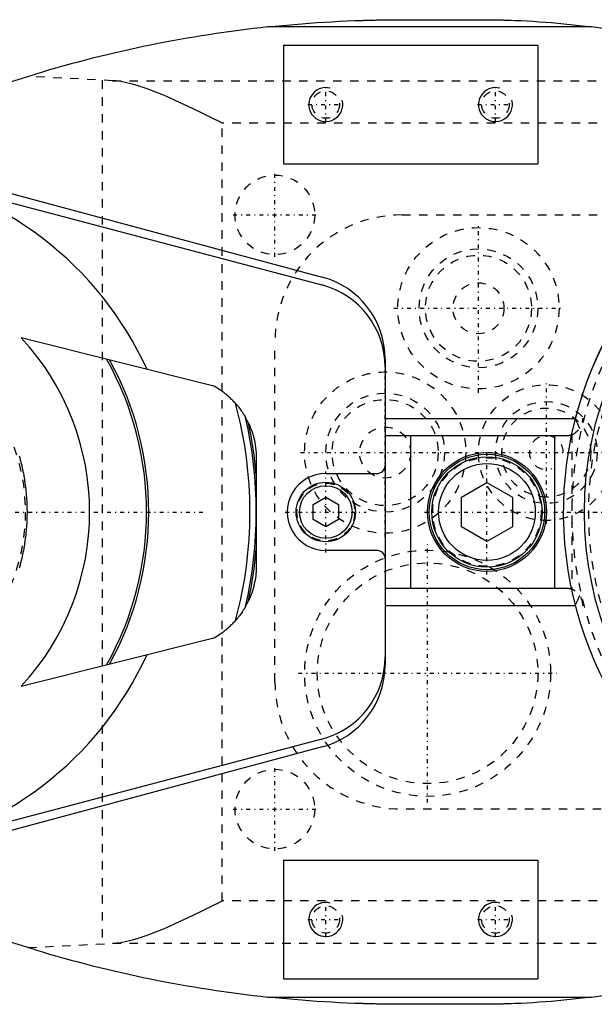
# Model space of a CAD drawing. Extents: x -344 to 171, y -70 to 70.
# Tile 2 of 6: x -278 to -210, y -58 to 58. Entities that reach past the tile are written whole.
import ezdxf

# ---------------------------------------------------------------- set-up
doc = ezdxf.new("R2010")
doc.units = 0
doc.linetypes.add('CENTER', pattern=[1.5, 0.45, -0.5, 0.05, -0.5])
doc.linetypes.add('DASHED', pattern=[2, 1, -1])
for name, color, linetype in [('AM_0', 7, 'CONTINUOUS'), ('AM_10', 7, 'CONTINUOUS'), ('AM_3', 7, 'DASHED'), ('AM_7', 7, 'CENTER')]:
    doc.layers.add(name, color=color, linetype=linetype)

msp = doc.modelspace()

# ---------------------------------------------------------------- linework, layer by layer
at = {"layer": 'AM_0', "color": 7, "linetype": 'CONTINUOUS'}
for p, q in [((-210.69, 57.14), (-248.83, 57.14)), ((-232.83, 58), (-223.73, 58)), ((-247, 55), (-247, 41)), ((-247, 55), (-217, 55)), ((-217, 55), (-217, 41)), ((-312.3, 40.68), (-276.23, 51.58)), ((-247, 41), (-217, 41)), ((-289.22, 40.23), (-242.41, 27.68)), ((-289.65, 39.22), (-242.45, 26.75)), ((-277.92, 20.54), (-255.34, 14.91)), ((-235, 18.02), (-235, -18.02)), ((-235, 11), (-212.6, 11)), ((-235, 9), (-213.7, 9)), ((-232, 9), (-232, -9)), ((-215, -9), (-215, 9)), ((-250.19, 6.34), (-250.19, -6.34)), ((-241.99, 4.54), (-236, 4.53)), ((-226, 1.73), (-223, 3.46)), ((-223, 3.46), (-220, 1.73)), ((-243.5, 0.87), (-242, 1.73)), ((-242, 1.73), (-240.5, 0.87)), ((-226, -1.73), (-226, 1.73)), ((-220, 1.73), (-220, -1.73)), ((-243.5, -0.87), (-243.5, 0.87)), ((-240.5, 0.87), (-240.5, -0.87)), ((-242, -1.73), (-243.5, -0.87)), ((-240.5, -0.87), (-242, -1.73)), ((-223, -3.46), (-226, -1.73)), ((-220, -1.73), (-223, -3.46)), ((-236, -4.53), (-241.99, -4.54)), ((-213.7, -9), (-235, -9)), ((-235, -11), (-212.6, -11)), ((-255.34, -14.91), (-277.92, -20.54)), ((-242.45, -26.75), (-289.65, -39.22)), ((-242.41, -27.68), (-289.22, -40.23)), ((-276.23, -51.58), (-312.3, -40.68)), ((-247, -41), (-247, -55)), ((-247, -41), (-217, -41)), ((-217, -41), (-217, -55)), ((-247, -55), (-217, -55)), ((-248.83, -57.14), (-210.69, -57.14)), ((-223.73, -58), (-232.83, -58))]:
    msp.add_line(p, q, dxfattribs=at)
for points in [[(-248.83, 57.14, 0), (-246.17, 57.41, 0), (-243.06, 57.65, 0), (-242.17, 57.71, 0), (-241.28, 57.76, 0), (-240.84, 57.79, 0), (-240.39, 57.81, 0), (-239.51, 57.85, 0), (-238.62, 57.89, 0), (-238.1, 57.91, 0), (-237.95, 57.91, 0), (-237.8, 57.92, 0), (-237.73, 57.92, 0), (-237.65, 57.92, 0), (-237.5, 57.93, 0), (-237.36, 57.93, 0), (-237.21, 57.94, 0), (-237.06, 57.94, 0), (-236.91, 57.94, 0), (-236.84, 57.95, 0), (-236.76, 57.95, 0), (-236.61, 57.95, 0), (-236.47, 57.96, 0), (-236.32, 57.96, 0), (-236.17, 57.96, 0), (-236.02, 57.97, 0), (-235.95, 57.97, 0), (-235.87, 57.97, 0), (-235.72, 57.97, 0), (-235.58, 57.97, 0), (-235.5, 57.98, 0), (-235.43, 57.98, 0), (-235.28, 57.98, 0), (-235.13, 57.98, 0), (-235.06, 57.98, 0), (-234.98, 57.98, 0), (-234.83, 57.99, 0), (-234.68, 57.99, 0), (-234.54, 57.99, 0), (-234.39, 57.99, 0), (-234.24, 57.99, 0), (-234.17, 57.99, 0), (-234.09, 57.99, 0), (-233.94, 58, 0), (-233.79, 58, 0), (-233.65, 58, 0), (-233.5, 58, 0), (-233.35, 58, 0), (-233.28, 58, 0), (-233.2, 58, 0), (-233.05, 58, 0), (-232.9, 58, 0), (-232.83, 58, 0)], [(-223.73, 58, 0), (-223.67, 58, 0), (-223.55, 58, 0), (-223.43, 58, 0), (-223.37, 58, 0), (-223.31, 58, 0), (-223.19, 58, 0), (-223.06, 58, 0), (-222.94, 58, 0), (-222.82, 58, 0), (-222.7, 57.99, 0), (-222.64, 57.99, 0), (-222.58, 57.99, 0), (-222.46, 57.99, 0), (-222.34, 57.99, 0), (-222.22, 57.99, 0), (-222.1, 57.99, 0), (-221.97, 57.98, 0), (-221.91, 57.98, 0), (-221.85, 57.98, 0), (-221.73, 57.98, 0), (-221.61, 57.98, 0), (-221.55, 57.98, 0), (-221.49, 57.97, 0), (-221.37, 57.97, 0), (-221.25, 57.97, 0), (-221.19, 57.97, 0), (-221.13, 57.97, 0), (-221.01, 57.96, 0), (-220.88, 57.96, 0), (-220.76, 57.96, 0), (-220.64, 57.95, 0), (-220.52, 57.95, 0), (-220.46, 57.95, 0), (-220.4, 57.94, 0), (-220.28, 57.94, 0), (-220.16, 57.94, 0), (-219.73, 57.92, 0), (-219.01, 57.89, 0), (-218.28, 57.85, 0), (-217.56, 57.81, 0), (-217.2, 57.79, 0), (-216.83, 57.76, 0), (-216.11, 57.71, 0), (-215.38, 57.65, 0), (-212.85, 57.41, 0), (-210.69, 57.14, 0)], [(-252.63, 12.78, 0), (-252.7, 12.85, 0), (-252.83, 12.99, 0), (-252.97, 13.14, 0), (-253.04, 13.21, 0), (-253.11, 13.27, 0), (-253.25, 13.41, 0), (-253.39, 13.54, 0), (-253.54, 13.67, 0), (-253.69, 13.8, 0), (-253.83, 13.92, 0), (-253.91, 13.98, 0), (-253.99, 14.04, 0), (-254.14, 14.15, 0), (-254.3, 14.26, 0), (-254.45, 14.37, 0), (-254.61, 14.48, 0), (-254.77, 14.58, 0), (-254.85, 14.63, 0), (-254.93, 14.68, 0), (-255.09, 14.77, 0), (-255.26, 14.86, 0), (-255.34, 14.91, 0)], [(-252.63, 12.78, 0), (-252.58, 12.72, 0), (-252.47, 12.59, 0), (-252.37, 12.47, 0), (-252.32, 12.41, 0), (-252.27, 12.35, 0), (-252.18, 12.23, 0), (-252.1, 12.11, 0), (-252.01, 12, 0), (-251.94, 11.89, 0), (-251.87, 11.79, 0), (-251.83, 11.74, 0), (-251.8, 11.69, 0), (-251.74, 11.6, 0), (-251.69, 11.52, 0), (-251.64, 11.44, 0), (-251.61, 11.39, 0), (-251.6, 11.38, 0), (-251.6, 11.37, 0), (-251.59, 11.36, 0), (-251.59, 11.36, 0), (-251.58, 11.35, 0), (-251.58, 11.34, 0), (-251.57, 11.33, 0), (-251.56, 11.31, 0), (-251.56, 11.3, 0), (-251.55, 11.3, 0), (-251.55, 11.29, 0), (-251.55, 11.29, 0), (-251.54, 11.28, 0), (-251.54, 11.27, 0), (-251.54, 11.27, 0), (-251.53, 11.26, 0), (-251.52, 11.25, 0), (-251.52, 11.24, 0), (-251.52, 11.24, 0), (-251.51, 11.23, 0), (-251.51, 11.22, 0), (-251.5, 11.21, 0), (-251.5, 11.21, 0), (-251.5, 11.2, 0), (-251.49, 11.2, 0), (-251.49, 11.19, 0), (-251.49, 11.18, 0), (-251.48, 11.18, 0), (-251.48, 11.17, 0), (-251.48, 11.17, 0), (-251.47, 11.16, 0), (-251.47, 11.16, 0), (-251.47, 11.16, 0), (-251.47, 11.15, 0), (-251.47, 11.15, 0), (-251.47, 11.15, 0)], [(-251.1, 10.44, 0), (-251.16, 10.57, 0), (-251.29, 10.82, 0), (-251.41, 11.04, 0), (-251.47, 11.15, 0)], [(-251.1, 10.44, 0), (-251.1, 10.44, 0), (-251.1, 10.43, 0), (-251.1, 10.43, 0), (-251.1, 10.43, 0), (-251.1, 10.43, 0), (-251.1, 10.43, 0), (-251.1, 10.43, 0), (-251.1, 10.43, 0), (-251.09, 10.43, 0), (-251.09, 10.43, 0), (-251.09, 10.43, 0), (-251.09, 10.42, 0), (-251.09, 10.42, 0), (-251.09, 10.42, 0), (-251.09, 10.42, 0), (-251.09, 10.42, 0), (-251.09, 10.42, 0), (-251.09, 10.42, 0), (-251.09, 10.41, 0), (-251.09, 10.41, 0), (-251.09, 10.41, 0), (-251.09, 10.41, 0), (-251.08, 10.4, 0), (-251.08, 10.39, 0), (-251.07, 10.38, 0), (-251.07, 10.37, 0), (-251.06, 10.35, 0), (-251.05, 10.34, 0), (-251.05, 10.33, 0), (-251.05, 10.32, 0), (-251.04, 10.3, 0), (-251.03, 10.29, 0), (-251.02, 10.27, 0), (-251.01, 10.25, 0), (-251.01, 10.23, 0), (-251, 10.22, 0), (-251, 10.21, 0), (-250.99, 10.19, 0), (-250.98, 10.17, 0), (-250.97, 10.16, 0), (-250.97, 10.15, 0), (-250.96, 10.12, 0), (-250.95, 10.1, 0), (-250.94, 10.09, 0), (-250.94, 10.08, 0), (-250.93, 10.05, 0), (-250.92, 10.02, 0), (-250.91, 10, 0), (-250.9, 9.97, 0), (-250.88, 9.94, 0), (-250.88, 9.92, 0), (-250.87, 9.91, 0), (-250.86, 9.88, 0), (-250.85, 9.85, 0), (-250.8, 9.73, 0), (-250.72, 9.51, 0), (-250.64, 9.27, 0), (-250.56, 9, 0), (-250.53, 8.86, 0), (-250.49, 8.73, 0), (-250.42, 8.45, 0), (-250.37, 8.17, 0), (-250.32, 7.89, 0), (-250.28, 7.61, 0), (-250.24, 7.33, 0), (-250.23, 7.19, 0), (-250.22, 7.05, 0), (-250.2, 6.76, 0), (-250.19, 6.48, 0), (-250.19, 6.34, 0)], [(-213.7, 9, 0), (-213.67, 9, 0), (-213.62, 9, 0), (-213.57, 9, 0), (-213.55, 9.01, 0), (-213.52, 9.01, 0), (-213.47, 9.01, 0), (-213.43, 9.02, 0), (-213.38, 9.02, 0), (-213.34, 9.03, 0), (-213.3, 9.04, 0), (-213.29, 9.04, 0), (-213.27, 9.05, 0), (-213.23, 9.06, 0), (-213.2, 9.06, 0), (-213.17, 9.07, 0), (-213.14, 9.08, 0), (-213.12, 9.09, 0), (-213.1, 9.09, 0), (-213.09, 9.09, 0), (-213.07, 9.1, 0), (-213.05, 9.11, 0), (-213.05, 9.11, 0)], [(-250.19, -6.34, 0), (-250.19, -6.47, 0), (-250.2, -6.73, 0), (-250.21, -6.99, 0), (-250.22, -7.12, 0), (-250.23, -7.24, 0), (-250.26, -7.5, 0), (-250.3, -7.76, 0), (-250.34, -8.02, 0), (-250.39, -8.27, 0), (-250.44, -8.53, 0), (-250.47, -8.65, 0), (-250.5, -8.78, 0), (-250.57, -9.03, 0), (-250.65, -9.27, 0), (-250.72, -9.51, 0), (-250.8, -9.72, 0), (-250.84, -9.83, 0), (-250.85, -9.86, 0), (-250.87, -9.89, 0), (-250.87, -9.91, 0), (-250.88, -9.92, 0), (-250.89, -9.95, 0), (-250.9, -9.98, 0), (-250.9, -9.99, 0), (-250.91, -10, 0), (-250.92, -10.03, 0), (-250.93, -10.06, 0), (-250.94, -10.07, 0), (-250.94, -10.08, 0), (-250.95, -10.11, 0), (-250.96, -10.13, 0), (-250.98, -10.16, 0), (-250.99, -10.19, 0), (-251, -10.22, 0), (-251.01, -10.23, 0), (-251.01, -10.25, 0), (-251.03, -10.28, 0), (-251.04, -10.3, 0), (-251.05, -10.33, 0), (-251.06, -10.35, 0), (-251.06, -10.35, 0), (-251.06, -10.35, 0), (-251.06, -10.36, 0), (-251.06, -10.36, 0), (-251.06, -10.36, 0), (-251.07, -10.37, 0), (-251.07, -10.37, 0), (-251.07, -10.37, 0), (-251.07, -10.38, 0), (-251.07, -10.38, 0), (-251.07, -10.38, 0), (-251.07, -10.38, 0), (-251.08, -10.39, 0), (-251.08, -10.39, 0), (-251.08, -10.39, 0), (-251.08, -10.39, 0), (-251.08, -10.4, 0), (-251.08, -10.4, 0), (-251.08, -10.4, 0), (-251.08, -10.4, 0), (-251.09, -10.41, 0), (-251.09, -10.41, 0), (-251.09, -10.41, 0), (-251.09, -10.42, 0), (-251.09, -10.42, 0), (-251.09, -10.42, 0), (-251.09, -10.42, 0), (-251.09, -10.42, 0), (-251.09, -10.43, 0), (-251.09, -10.43, 0), (-251.1, -10.43, 0), (-251.1, -10.43, 0), (-251.1, -10.43, 0), (-251.1, -10.43, 0), (-251.1, -10.44, 0), (-251.1, -10.44, 0)], [(-213.05, -9.11, 0), (-213.05, -9.11, 0), (-213.07, -9.1, 0), (-213.09, -9.09, 0), (-213.1, -9.09, 0), (-213.12, -9.09, 0), (-213.14, -9.08, 0), (-213.17, -9.07, 0), (-213.2, -9.06, 0), (-213.23, -9.06, 0), (-213.27, -9.05, 0), (-213.29, -9.04, 0), (-213.3, -9.04, 0), (-213.34, -9.03, 0), (-213.38, -9.03, 0), (-213.43, -9.02, 0), (-213.47, -9.01, 0), (-213.52, -9.01, 0), (-213.55, -9.01, 0), (-213.57, -9, 0), (-213.62, -9, 0), (-213.67, -9, 0), (-213.7, -9, 0)], [(-251.47, -11.15, 0), (-251.41, -11.04, 0), (-251.29, -10.82, 0), (-251.16, -10.57, 0), (-251.1, -10.44, 0)], [(-251.47, -11.15, 0), (-251.47, -11.15, 0), (-251.47, -11.15, 0), (-251.47, -11.16, 0), (-251.47, -11.16, 0), (-251.47, -11.16, 0), (-251.48, -11.17, 0), (-251.48, -11.17, 0), (-251.48, -11.18, 0), (-251.49, -11.19, 0), (-251.49, -11.19, 0), (-251.49, -11.2, 0), (-251.5, -11.2, 0), (-251.5, -11.21, 0), (-251.51, -11.22, 0), (-251.51, -11.23, 0), (-251.52, -11.23, 0), (-251.52, -11.24, 0), (-251.52, -11.25, 0), (-251.53, -11.25, 0), (-251.53, -11.26, 0), (-251.54, -11.27, 0), (-251.54, -11.28, 0), (-251.54, -11.28, 0), (-251.55, -11.29, 0), (-251.56, -11.3, 0), (-251.56, -11.31, 0), (-251.56, -11.31, 0), (-251.57, -11.32, 0), (-251.57, -11.33, 0), (-251.58, -11.34, 0), (-251.59, -11.35, 0), (-251.59, -11.36, 0), (-251.6, -11.37, 0), (-251.6, -11.38, 0), (-251.61, -11.39, 0), (-251.61, -11.4, 0), (-251.64, -11.44, 0), (-251.69, -11.52, 0), (-251.75, -11.61, 0), (-251.8, -11.7, 0), (-251.84, -11.74, 0), (-251.87, -11.79, 0), (-251.94, -11.9, 0), (-252.02, -12, 0), (-252.1, -12.12, 0), (-252.18, -12.23, 0), (-252.28, -12.35, 0), (-252.32, -12.41, 0), (-252.37, -12.47, 0), (-252.47, -12.59, 0), (-252.58, -12.72, 0), (-252.63, -12.78, 0)], [(-255.34, -14.91, 0), (-255.26, -14.86, 0), (-255.09, -14.77, 0), (-254.93, -14.68, 0), (-254.85, -14.63, 0), (-254.77, -14.58, 0), (-254.61, -14.48, 0), (-254.45, -14.37, 0), (-254.3, -14.26, 0), (-254.14, -14.15, 0), (-253.99, -14.04, 0), (-253.91, -13.98, 0), (-253.83, -13.92, 0), (-253.69, -13.8, 0), (-253.54, -13.67, 0), (-253.39, -13.54, 0), (-253.25, -13.41, 0), (-253.11, -13.27, 0), (-253.04, -13.21, 0), (-252.97, -13.14, 0), (-252.83, -12.99, 0), (-252.7, -12.85, 0), (-252.63, -12.78, 0)], [(-232.83, -58, 0), (-232.9, -58, 0), (-233.05, -58, 0), (-233.2, -58, 0), (-233.28, -58, 0), (-233.35, -58, 0), (-233.5, -58, 0), (-233.65, -58, 0), (-233.79, -58, 0), (-233.94, -58, 0), (-234.09, -57.99, 0), (-234.17, -57.99, 0), (-234.24, -57.99, 0), (-234.39, -57.99, 0), (-234.54, -57.99, 0), (-234.68, -57.99, 0), (-234.83, -57.99, 0), (-234.98, -57.98, 0), (-235.06, -57.98, 0), (-235.13, -57.98, 0), (-235.28, -57.98, 0), (-235.43, -57.98, 0), (-235.5, -57.98, 0), (-235.58, -57.97, 0), (-235.72, -57.97, 0), (-235.87, -57.97, 0), (-235.95, -57.97, 0), (-236.02, -57.97, 0), (-236.17, -57.96, 0), (-236.32, -57.96, 0), (-236.47, -57.96, 0), (-236.61, -57.95, 0), (-236.76, -57.95, 0), (-236.84, -57.95, 0), (-236.91, -57.94, 0), (-237.06, -57.94, 0), (-237.21, -57.94, 0), (-237.36, -57.93, 0), (-237.5, -57.93, 0), (-237.65, -57.92, 0), (-237.73, -57.92, 0), (-237.8, -57.92, 0), (-237.95, -57.91, 0), (-238.1, -57.91, 0), (-238.62, -57.89, 0), (-239.51, -57.85, 0), (-240.39, -57.81, 0), (-240.84, -57.79, 0), (-241.28, -57.76, 0), (-242.17, -57.71, 0), (-243.06, -57.65, 0), (-243.95, -57.59, 0), (-244.84, -57.52, 0), (-245.72, -57.44, 0), (-246.17, -57.41, 0), (-246.61, -57.37, 0), (-247.5, -57.28, 0), (-248.38, -57.19, 0), (-248.83, -57.14, 0)], [(-210.69, -57.14, 0), (-212.85, -57.41, 0), (-215.38, -57.65, 0), (-216.11, -57.71, 0), (-216.83, -57.76, 0), (-217.2, -57.79, 0), (-217.56, -57.81, 0), (-218.28, -57.85, 0), (-219.01, -57.89, 0), (-219.73, -57.92, 0), (-220.16, -57.94, 0), (-220.28, -57.94, 0), (-220.4, -57.94, 0), (-220.46, -57.95, 0), (-220.52, -57.95, 0), (-220.64, -57.95, 0), (-220.76, -57.96, 0), (-220.88, -57.96, 0), (-221.01, -57.96, 0), (-221.13, -57.97, 0), (-221.19, -57.97, 0), (-221.25, -57.97, 0), (-221.37, -57.97, 0), (-221.49, -57.97, 0), (-221.55, -57.98, 0), (-221.61, -57.98, 0), (-221.73, -57.98, 0), (-221.85, -57.98, 0), (-221.91, -57.98, 0), (-221.97, -57.98, 0), (-222.1, -57.99, 0), (-222.22, -57.99, 0), (-222.34, -57.99, 0), (-222.46, -57.99, 0), (-222.58, -57.99, 0), (-222.64, -57.99, 0), (-222.7, -57.99, 0), (-222.82, -58, 0), (-222.94, -58, 0), (-223.06, -58, 0), (-223.19, -58, 0), (-223.31, -58, 0), (-223.37, -58, 0), (-223.43, -58, 0), (-223.55, -58, 0), (-223.67, -58, 0), (-223.73, -58, 0)]]:
    msp.add_polyline3d(points, dxfattribs=at)
for centre, radius in [((-170, 0), 41.5), ((-223, 0), 7), ((-223, 0), 6.8), ((-223, 0), 6.5), ((-223, 0), 5.7), ((-242, 0), 3.5), ((-242, 0), 3.1)]:
    msp.add_circle(centre, radius, dxfattribs=at)
for centre, radius, start, end in [((-232.83, -92), 150, 96.1215, 106.8188), ((-223.73, -41.86), 99.86, 79.9766, 82.4957), ((-170, 0), 44, 96.9737, 297.5953), ((-170, 0), 44, 96.9737, 165.5225), ((-300, 0), 40.56, 24.5423, 136.7643), ((-245, 17.08), 10, 0, 75.2096), ((-245, 18.02), 10, 0, 74.9953), ((-300, 0), 30.16, 317.0811, 42.9189), ((-300, 0), 36.87, 330.7387, 29.2613), ((-300, 0), 37.13, 331.1086, 28.8914), ((-300, 0), 49.06, 344.9033, 15.0967), ((-300, 0), 49.8, 347.0647, 12.9353), ((-300, 0), 50, 5.0672, 12.0471), ((-236, 5.53), 1, 269.9044, 0), ((-242, 0), 4.54, 89.9044, 270.0956), ((-300, 0), 50, 347.9529, 354.9328), ((-236, -5.53), 1, 0, 90.0956), ((-300, 0), 40.56, 223.2357, 335.4577), ((-245, -17.08), 10, 284.7904, 0), ((-245, -18.02), 10, 285.0047, 0), ((-232.83, 92), 150, 253.1812, 263.8785), ((-223.73, 41.86), 99.86, 277.5043, 280.0234)]:
    msp.add_arc(centre, radius, start, end, dxfattribs=at)
at = {"layer": 'AM_10', "color": 7, "linetype": 'CONTINUOUS'}
for centre in [(-242, 48), (-222, 48), (-242, -48), (-222, -48)]:
    msp.add_arc(centre, 2, 75, 15, dxfattribs=at)
at = {"layer": 'AM_3', "color": 6, "linetype": 'DASHED'}
for p, q in [((-267.14, 50.81), (-277.09, 51.32)), ((-268.36, 50.87), (-268.36, -50.87)), ((-267.14, 50.81), (-174.27, 50.81)), ((-146.02, 45.81), (-254.22, 45.81)), ((-254.22, -45.81), (-254.22, 45.81)), ((-233, 35), (-193.53, 35)), ((-248, -20), (-248, 20)), ((-263.1, 16.84), (-263.11, 16.85)), ((-211.7, 11), (-211.57, 11)), ((-213.05, 9.11), (-213, 9.13)), ((-213, 9.13), (-213, -9.13)), ((-213, -9.13), (-213.05, -9.11)), ((-211.57, -11), (-211.7, -11)), ((-263.11, -16.85), (-263.1, -16.84)), ((-193.53, -35), (-233, -35)), ((-146.02, -45.81), (-254.22, -45.81)), ((-277.09, -51.32), (-267.14, -50.81)), ((-267.14, -50.81), (-174.27, -50.81))]:
    msp.add_line(p, q, dxfattribs=at)
for points in [[(-254.22, 45.81, 0), (-254.57, 45.99, 0), (-255.3, 46.35, 0), (-256.04, 46.72, 0), (-256.41, 46.91, 0), (-256.79, 47.09, 0), (-257.55, 47.46, 0), (-258.31, 47.83, 0), (-259.07, 48.18, 0), (-259.83, 48.53, 0), (-260.57, 48.86, 0), (-260.94, 49.02, 0), (-261.31, 49.18, 0), (-262.03, 49.47, 0), (-262.74, 49.74, 0), (-263.42, 49.99, 0), (-264.1, 50.21, 0), (-264.79, 50.41, 0), (-265.13, 50.49, 0), (-265.48, 50.57, 0), (-266.16, 50.7, 0), (-266.55, 50.76, 0), (-266.65, 50.77, 0), (-266.76, 50.78, 0), (-266.82, 50.79, 0), (-266.87, 50.79, 0), (-266.98, 50.8, 0), (-267.09, 50.8, 0), (-267.14, 50.81, 0)], [(-212.6, 11, 0), (-212.59, 10.97, 0), (-212.55, 10.9, 0), (-212.52, 10.83, 0), (-212.51, 10.79, 0), (-212.49, 10.76, 0), (-212.46, 10.69, 0), (-212.43, 10.62, 0), (-212.39, 10.56, 0), (-212.36, 10.49, 0), (-212.33, 10.42, 0), (-212.32, 10.39, 0), (-212.3, 10.36, 0), (-212.27, 10.29, 0), (-212.24, 10.23, 0), (-212.22, 10.16, 0), (-212.19, 10.1, 0), (-212.16, 10.04, 0), (-212.15, 10.01, 0), (-212.14, 9.97, 0), (-212.11, 9.91, 0), (-212.09, 9.85, 0), (-212.08, 9.82, 0)], [(-278.1, -6.56, 0), (-278.03, -6.34, 0), (-278, -6.22, 0), (-277.97, -6.11, 0), (-277.92, -5.89, 0), (-277.86, -5.66, 0), (-277.81, -5.43, 0), (-277.75, -5.2, 0), (-277.71, -4.98, 0), (-277.68, -4.86, 0), (-277.66, -4.75, 0), (-277.61, -4.52, 0), (-277.57, -4.29, 0), (-277.55, -4.18, 0), (-277.53, -4.06, 0), (-277.49, -3.83, 0), (-277.46, -3.6, 0), (-277.44, -3.49, 0), (-277.42, -3.37, 0), (-277.39, -3.14, 0), (-277.36, -2.91, 0), (-277.33, -2.68, 0), (-277.31, -2.44, 0), (-277.29, -2.21, 0), (-277.28, -2.1, 0), (-277.27, -1.98, 0), (-277.25, -1.75, 0), (-277.23, -1.51, 0), (-277.22, -1.28, 0), (-277.21, -1.05, 0), (-277.2, -0.82, 0), (-277.19, -0.7, 0), (-277.19, -0.58, 0), (-277.19, -0.35, 0), (-277.18, -0.12, 0), (-277.18, 0, 0), (-277.18, 0.12, 0), (-277.19, 0.35, 0), (-277.19, 0.58, 0), (-277.19, 0.7, 0), (-277.2, 0.82, 0), (-277.21, 1.05, 0), (-277.22, 1.28, 0), (-277.23, 1.51, 0), (-277.25, 1.75, 0), (-277.27, 1.98, 0), (-277.28, 2.1, 0), (-277.29, 2.21, 0), (-277.31, 2.44, 0), (-277.33, 2.68, 0), (-277.36, 2.91, 0), (-277.39, 3.14, 0), (-277.42, 3.37, 0), (-277.44, 3.49, 0), (-277.46, 3.6, 0), (-277.49, 3.83, 0), (-277.53, 4.06, 0), (-277.55, 4.18, 0), (-277.57, 4.29, 0), (-277.61, 4.52, 0), (-277.66, 4.75, 0), (-277.68, 4.86, 0), (-277.71, 4.98, 0), (-277.75, 5.2, 0), (-277.81, 5.43, 0), (-277.86, 5.66, 0), (-277.92, 5.89, 0), (-277.97, 6.11, 0), (-278, 6.22, 0), (-278.03, 6.34, 0), (-278.1, 6.56, 0)], [(-212.08, -9.82, 0), (-212.09, -9.85, 0), (-212.11, -9.91, 0), (-212.14, -9.97, 0), (-212.15, -10.01, 0), (-212.16, -10.04, 0), (-212.19, -10.1, 0), (-212.22, -10.16, 0), (-212.24, -10.23, 0), (-212.27, -10.29, 0), (-212.3, -10.36, 0), (-212.32, -10.39, 0), (-212.33, -10.42, 0), (-212.36, -10.49, 0), (-212.39, -10.56, 0), (-212.43, -10.62, 0), (-212.46, -10.69, 0), (-212.49, -10.76, 0), (-212.51, -10.79, 0), (-212.52, -10.83, 0), (-212.55, -10.9, 0), (-212.59, -10.97, 0), (-212.6, -11, 0)], [(-267.14, -50.81, 0), (-267.09, -50.8, 0), (-266.98, -50.8, 0), (-266.87, -50.79, 0), (-266.82, -50.79, 0), (-266.76, -50.78, 0), (-266.65, -50.77, 0), (-266.55, -50.76, 0), (-266.16, -50.7, 0), (-265.48, -50.57, 0), (-265.13, -50.49, 0), (-264.79, -50.41, 0), (-264.1, -50.21, 0), (-263.42, -49.99, 0), (-262.74, -49.74, 0), (-262.03, -49.47, 0), (-261.31, -49.18, 0), (-260.94, -49.02, 0), (-260.57, -48.86, 0), (-259.83, -48.53, 0), (-259.07, -48.18, 0), (-258.31, -47.83, 0), (-257.55, -47.46, 0), (-256.79, -47.09, 0), (-256.41, -46.91, 0), (-256.04, -46.72, 0), (-255.3, -46.35, 0), (-254.57, -45.99, 0), (-254.22, -45.81, 0)]]:
    msp.add_polyline3d(points, dxfattribs=at)
for centre, radius in [((-242, 48), 1.62), ((-222, 48), 1.62), ((-170, 0), 41), ((-248, 35), 4.69), ((-224, 24), 9.5), ((-224, 24), 7), ((-224, 24), 6.25), ((-224, 24), 3), ((-300, 0), 22.57), ((-235, 7), 9.5), ((-235, 7), 7), ((-216, 7), 8), ((-235, 7), 6.25), ((-216, 7), 6), ((-216, 7), 5.25), ((-235, 7), 3), ((-223, 0), 6.4), ((-242, 0), 3.4), ((-230, -19), 14.5), ((-230, -19), 13), ((-248, -35), 4.69), ((-242, -48), 1.62), ((-222, -48), 1.62)]:
    msp.add_circle(centre, radius, dxfattribs=at)
for centre, radius, start, end in [((-170, 0), 43, 1.9991, 358.0009), ((-233, 20), 15, 90, 180), ((-213.7, 11), 2, 290.4873, 0), ((-216, 7), 2, 0, 290.4873), ((-213.7, -11), 2, 0, 69.5127), ((-233, -20), 15, 180, 270)]:
    msp.add_arc(centre, radius, start, end, dxfattribs=at)
at = {"layer": 'AM_7', "color": 4, "linetype": 'CENTER'}
for p, q in [((-242, 45.9), (-242, 50.1)), ((-222, 45.9), (-222, 50.1)), ((-244.1, 48), (-239.9, 48)), ((-224.1, 48), (-219.9, 48)), ((-248, 30.08), (-248, 39.92)), ((-252.92, 35), (-243.08, 35)), ((-224, 14.03), (-224, 33.98)), ((-233.97, 24), (-214.03, 24)), ((-235, -2.98), (-235, 16.98)), ((-216, -1.4), (-216, 15.4)), ((-244.97, 7), (-225.03, 7)), ((-224.4, 7), (-207.6, 7)), ((-223, -7.35), (-223, 7.35)), ((-242, -4.77), (-242, 4.77)), ((-246.77, 0), (-237.23, 0)), ((-215.15, 0), (-124.85, 0)), ((-343.73, 0), (-256.27, 0)), ((-230.35, 0), (-215.65, 0)), ((-213.57, 0), (-126.42, 0)), ((-230, -34.23), (-230, -3.77)), ((-245.22, -19), (-214.78, -19)), ((-248, -39.92), (-248, -30.08)), ((-252.92, -35), (-243.08, -35)), ((-242, -50.1), (-242, -45.9)), ((-222, -50.1), (-222, -45.9)), ((-244.1, -48), (-239.9, -48)), ((-224.1, -48), (-219.9, -48))]:
    msp.add_line(p, q, dxfattribs=at)

doc.saveas('drawing.dxf')
